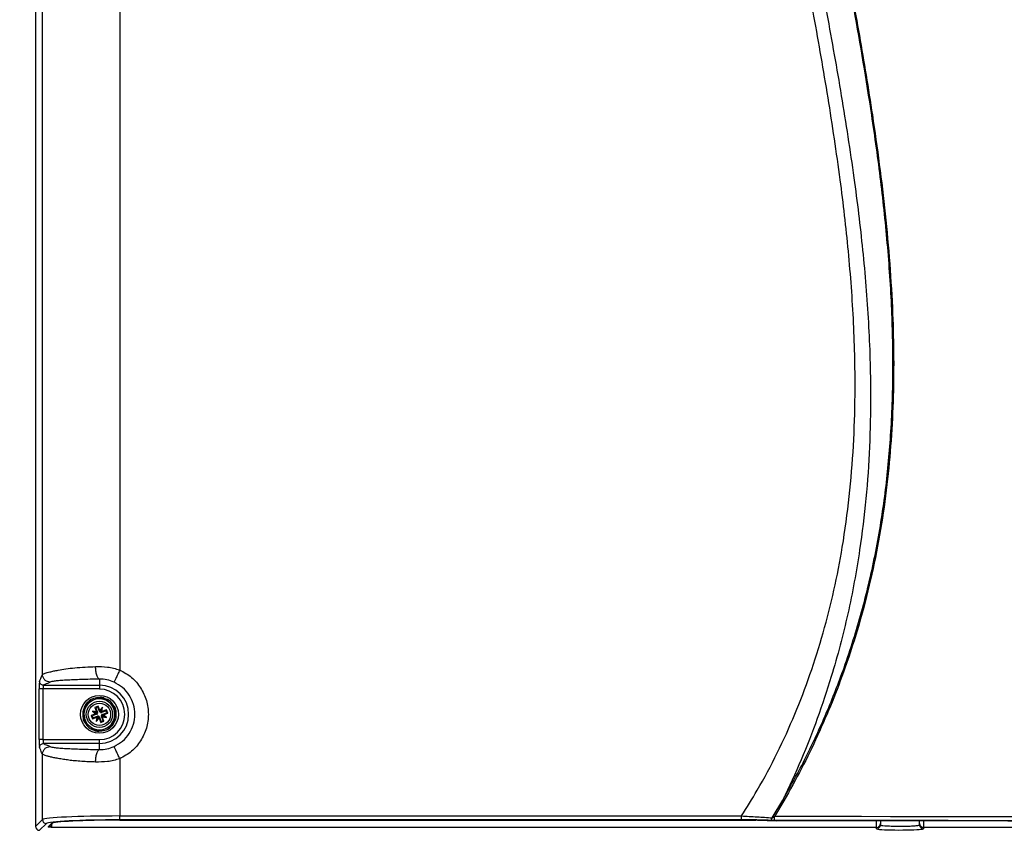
# Paper-space layout 'Sheet1' of a CAD drawing. Header units: millimetres. Extents: x -1 to 420, y -14 to 297.
# Tile 22 of 110: x 31 to 82, y 129 to 171. Entities that reach past the tile are written whole.
import ezdxf

# ---------------------------------------------------------------- set-up
doc = ezdxf.new("R2010")
doc.units = ezdxf.units.MM
doc.header["$PDSIZE"] = -1
doc.styles.add('SLDTEXTSTYLE1', font='TXT', dxfattribs={"width": 0.75})
doc.dimstyles.new('SLDDIMSTYLE1', dxfattribs={"dimtxt": 2.5, "dimasz": 3, "dimexe": 0, "dimexo": 0.0625, "dimtad": 1, "dimdec": 1, "dimlfac": 5, "dimrnd": 1e-09, "dimzin": 4, "dimdsep": 46, "dimtxsty": 'SLDTEXTSTYLE1', "dimblk1": 'CLOSED', "dimblk2": 'CLOSED', "dimsah": 1, "dimcen": 0.09, "dimadec": 0, "dimazin": 1, "dimtfac": 1, "dimtofl": 0, "dimtmove": 0, "dimatfit": 3, "dimldrblk": 'CLOSED', "dimfxl": 1, "dimfrac": 2, "dimtolj": 1, "dimtzin": 12, "dimarcsym": 0})

# ---------------------------------------------------------------- blocks, each defined once
blk = doc.blocks.new('_Closed')
at = {"color": 0, "linetype": 'ByBlock', "lineweight": -2}
for p, q in [((-1, 0.166667), (0, 0)), ((-1, 0.166667), (-1, -0.166667)), ((0, 0), (-1, -0.166667)), ((0, 0), (-1, 0))]:
    blk.add_line(p, q, dxfattribs=at)
blk = doc.blocks.new('_D_8')
at = {"color": 0, "linetype": 'Continuous', "lineweight": -2}
for p, q in [((34.792, 232.793), (12.027, 232.793)), ((12.027, 229.793), (12.027, 121.393)), ((34.792, 118.393), (12.027, 118.393))]:
    blk.add_line(p, q, dxfattribs=at)
at = {"layer": 'Defpoints', "color": 0}
for p in [(34.854, 232.793), (12.027, 118.393), (34.854, 118.393)]:
    blk.add_point(p, dxfattribs=at)
at = {"color": 0, "lineweight": -2, "xscale": 3, "yscale": 3, "zscale": 3}
for p, rotation in [((12.027, 232.793), 90), ((12.027, 118.393), 270)]:
    blk.add_blockref('_Closed', p, dxfattribs=dict(at, rotation=rotation))
at = {"color": 0, "lineweight": 18, "insert": (8.902, 175.593), "char_height": 2.5, "attachment_point": 2, "rotation": 90, "style": 'SLDTEXTSTYLE1'}
blk.add_mtext('\\A1;572.0', dxfattribs=at)

psp = doc.layouts.new('Sheet1')

# ---------------------------------------------------------------- linework, layer by layer
at = {"color": 7, "linetype": 'Continuous', "lineweight": 25}
for p, q in [((31.594, 221.794), (31.594, 129.393)), ((31.947, 137.257), (31.947, 173.53)), ((35.941, 173.294), (35.941, 137.493)), ((34.894, 137.015), (34.894, 136.703)), ((31.773, 133.883), (31.773, 136.504)), ((31.973, 136.504), (31.773, 136.504)), ((34.894, 136.504), (31.973, 136.504)), ((31.973, 136.504), (31.973, 133.883)), ((31.993, 136.703), (34.894, 136.703)), ((34.894, 136.703), (34.894, 136.504)), ((34.886, 136.046), (34.611, 135.942)), ((35.4, 135.813), (35.173, 135.999)), ((34.152, 135.612), (34.105, 135.322)), ((34.611, 135.942), (34.336, 135.837)), ((34.83, 135.618), (34.661, 135.554)), ((34.661, 135.554), (34.749, 135.322)), ((34.706, 135.534), (34.661, 135.554)), ((34.809, 135.573), (34.706, 135.534)), ((34.706, 135.534), (34.797, 135.296)), ((34.809, 135.573), (34.83, 135.618)), ((34.9, 135.335), (34.809, 135.573)), ((34.918, 135.386), (34.83, 135.618)), ((35.059, 135.558), (34.918, 135.386)), ((34.958, 135.335), (35.059, 135.558)), ((35.023, 135.338), (35.059, 135.558)), ((35.628, 135.627), (35.4, 135.813)), ((34.105, 135.322), (34.057, 135.032)), ((34.702, 135.217), (34.47, 135.129)), ((34.47, 135.129), (34.533, 134.961)), ((34.515, 135.109), (34.47, 135.129)), ((34.753, 135.199), (34.515, 135.109)), ((34.515, 135.109), (34.554, 135.006)), ((34.749, 135.322), (34.53, 135.358)), ((34.53, 135.358), (34.702, 135.217)), ((34.753, 135.257), (34.53, 135.358)), ((34.533, 134.961), (34.766, 135.049)), ((34.554, 135.006), (34.533, 134.961)), ((34.554, 135.006), (34.792, 135.096)), ((34.746, 135.217), (34.702, 135.217)), ((34.83, 135.052), (34.73, 134.829)), ((34.766, 135.049), (34.73, 134.829)), ((34.73, 134.829), (34.871, 135.001)), ((34.753, 135.199), (34.746, 135.217)), ((34.749, 135.322), (34.779, 135.289)), ((34.753, 135.257), (34.789, 135.228)), ((34.799, 135.25), (34.753, 135.257)), ((34.766, 135.049), (34.799, 135.078)), ((34.797, 135.296), (34.779, 135.289)), ((34.792, 135.096), (34.799, 135.078)), ((34.838, 135.098), (34.83, 135.052)), ((34.83, 135.052), (34.86, 135.088)), ((34.889, 135.052), (34.871, 135.046)), ((34.871, 135.046), (34.871, 135.001)), ((34.871, 135.001), (34.959, 134.769)), ((34.889, 135.052), (34.979, 134.814)), ((34.9, 135.335), (34.918, 135.341)), ((34.918, 135.341), (34.918, 135.386)), ((34.958, 135.335), (34.928, 135.299)), ((34.95, 135.289), (34.958, 135.335)), ((35.023, 135.338), (34.989, 135.309)), ((34.996, 135.291), (34.989, 135.309)), ((34.989, 135.137), (35.036, 135.13)), ((34.992, 135.091), (35.01, 135.098)), ((35.082, 134.853), (34.992, 135.091)), ((35.235, 135.381), (34.996, 135.291)), ((35.036, 135.13), (34.999, 135.159)), ((35.039, 135.065), (35.01, 135.098)), ((35.255, 135.426), (35.023, 135.338)), ((35.035, 135.188), (35.274, 135.278)), ((35.035, 135.188), (35.042, 135.17)), ((35.036, 135.13), (35.259, 135.029)), ((35.127, 134.833), (35.039, 135.065)), ((35.039, 135.065), (35.259, 135.029)), ((35.042, 135.17), (35.086, 135.17)), ((35.086, 135.17), (35.319, 135.258)), ((35.259, 135.029), (35.086, 135.17)), ((35.235, 135.381), (35.255, 135.426)), ((35.274, 135.278), (35.235, 135.381)), ((35.319, 135.258), (35.255, 135.426)), ((35.274, 135.278), (35.319, 135.258)), ((35.636, 134.775), (35.684, 135.065)), ((35.684, 135.065), (35.731, 135.355)), ((34.16, 134.76), (34.388, 134.574)), ((34.388, 134.574), (34.616, 134.388)), ((34.903, 134.341), (35.178, 134.445)), ((34.959, 134.769), (35.127, 134.833)), ((34.979, 134.814), (34.959, 134.769)), ((34.979, 134.814), (35.082, 134.853)), ((35.082, 134.853), (35.127, 134.833)), ((35.178, 134.445), (35.453, 134.55)), ((31.973, 133.883), (31.773, 133.883)), ((31.973, 133.883), (34.894, 133.883)), ((34.894, 133.684), (31.993, 133.684)), ((34.894, 133.684), (34.894, 133.883)), ((34.894, 133.372), (34.894, 133.684)), ((31.947, 129.746), (31.947, 133.13)), ((35.941, 132.894), (35.941, 129.935)), ((69.68, 129.834), (70.231, 130.756)), ((70.292, 130.721), (69.805, 129.903)), ((35.941, 129.935), (68.091, 129.935)), ((35.941, 129.735), (35.941, 129.935)), ((68.091, 129.735), (68.091, 129.935)), ((31.594, 129.393), (31.947, 129.746)), ((32.147, 129.546), (31.794, 129.193)), ((32.244, 129.374), (32.416, 129.545)), ((32.314, 129.403), (32.486, 129.573)), ((75.08, 129.346), (32.414, 129.346)), ((32.487, 129.574), (32.486, 129.573)), ((68.091, 129.735), (35.941, 129.735)), ((35.941, 129.72), (68.834, 129.72)), ((35.941, 129.72), (68.834, 129.72)), ((35.941, 129.72), (35.941, 129.72)), ((68.834, 129.72), (68.834, 129.72)), ((68.931, 129.719), (69.926, 129.689)), ((68.931, 129.719), (68.934, 129.719)), ((68.934, 129.719), (69.929, 129.689)), ((69.926, 129.689), (69.929, 129.689)), ((75.079, 129.273), (75.08, 129.346)), ((75.28, 129.544), (75.279, 129.471)), ((75.281, 129.686), (75.28, 129.544)), ((77.308, 129.544), (77.307, 129.683)), ((77.309, 129.471), (77.308, 129.544)), ((77.508, 129.346), (77.509, 129.273)), ((120.082, 129.346), (77.508, 129.346))]:
    psp.add_line(p, q, dxfattribs=at)
at = {"color": 8, "linetype": 'Continuous', "lineweight": 25}
for p, q in [((75.08, 129.346), (75.082, 129.686)), ((77.506, 129.683), (77.508, 129.346))]:
    psp.add_line(p, q, dxfattribs=at)
at = {"color": 8, "linetype": 'Continuous', "lineweight": 25, "flags": 128}
for points in [[(32.244, 129.374), (32.263, 129.376), (32.279, 129.381)], [(32.285, 129.383), (32.299, 129.391), (32.314, 129.403)]]:
    psp.add_lwpolyline(points, dxfattribs=at)
at = {"color": 7, "linetype": 'Continuous', "lineweight": 25}
for radius in [0.98, 0.68, 0.576]:
    psp.add_circle((34.894, 135.193), radius, dxfattribs=at)
for centre, radius, start, end in [((34.894, 135.193), 1.51, 270, 90), ((34.894, 135.193), 1.31, 270, 90), ((34.894, 135.193), 0.8, 50.7447, 110.7447), ((34.894, 135.193), 0.852, 70.9305, 90.5589), ((34.894, 135.193), 0.882, 75.6467, 85.8427), ((34.894, 135.193), 0.8, 110.7447, 170.7447), ((34.894, 135.193), 0.852, 130.9305, 150.5589), ((34.894, 135.193), 0.882, 135.6467, 145.8427), ((34.894, 135.193), 0.8, 350.7447, 50.7447), ((34.894, 135.193), 0.852, 10.9305, 30.5589), ((34.894, 135.193), 0.882, 15.6467, 25.8427), ((34.894, 135.193), 0.882, 195.6467, 205.8427), ((34.894, 135.193), 0.852, 190.9305, 210.5589), ((34.894, 135.193), 0.8, 170.7447, 230.7447), ((34.727, 135.269), 0.075, 290.7447, 326.4147), ((34.819, 135.026), 0.075, 75.0747, 110.7447), ((34.727, 135.269), 0.075, 345.0747, 20.7447), ((34.819, 135.026), 0.075, 20.7447, 56.4147), ((34.97, 135.361), 0.075, 200.7447, 236.4147), ((34.97, 135.361), 0.075, 255.0747, 290.7447), ((35.062, 135.118), 0.075, 165.0747, 200.7447), ((35.062, 135.118), 0.075, 110.7447, 146.4147), ((34.894, 135.193), 0.8, 290.7447, 350.7447), ((34.894, 135.193), 0.8, 230.7447, 290.7447), ((34.894, 135.193), 0.852, 310.9305, 330.5589), ((34.894, 135.193), 0.882, 315.6467, 325.8427), ((34.894, 135.193), 0.852, 250.9305, 270.5589), ((34.894, 135.193), 0.882, 255.6467, 265.8427), ((90.46, 165.865), 40.52, 240.0506, 240.1492), ((42.741, 129.86), 27.064, 359.6694, 0.0922), ((32.147, 129.747), 0.2, 180.1836, 269.8164), ((69.529, 129.858), 0.154, 282.2838, 351.0026), ((75.08, 129.473), 0.2, 269.9596, 359.4611), ((75.08, 129.546), 0.2, 269.9596, 359.4611), ((77.508, 129.546), 0.2, 180.5389, 270.0404), ((77.509, 129.473), 0.2, 180.5389, 270.0404)]:
    psp.add_arc(centre, radius, start, end, dxfattribs=at)
at = {"color": 8, "linetype": 'Continuous', "lineweight": 25}
psp.add_arc((32.416, 129.645), 0.0996, 269.8227, 314.7239, dxfattribs=at)
at = {"color": 7, "linetype": 'Continuous', "lineweight": 25}
for centre, major_axis, ratio, start_param, end_param in [((31.794, 136.504), (0, 0.4), 0.052408, 0.05236, 1.570796), ((31.994, 136.504), (0, 0.2), 0.104816, 0.05236, 1.570796), ((34.762, 135.313), (0.0646, 0.079), 0.833591, 3.742846, 4.212001), ((34.718, 135.213), (0.016, 0.101), 0.833591, 5.212777, 5.681932), ((34.874, 135.017), (0.101, -0.016), 0.833591, 2.071184, 2.540339), ((34.775, 135.062), (0.079, -0.0646), 0.833591, 0.601253, 1.070408), ((35.013, 135.325), (0.079, -0.0646), 0.833591, 3.742846, 4.212001), ((34.914, 135.37), (0.101, -0.016), 0.833591, 5.212777, 5.681932), ((35.071, 135.174), (0.016, 0.101), 0.833591, 2.071184, 2.540339), ((35.026, 135.074), (0.0646, 0.079), 0.833591, 0.601253, 1.070408), ((31.794, 133.883), (0, 0.4), 0.052408, 1.570796, 3.089233), ((31.994, 133.883), (0, 0.2), 0.104816, 1.570796, 3.089233), ((35.941, 129.735), (4, 0), 0.049787, 1.570796, 3.089233), ((69.194, 114.508), (293.957, 0), 0.052372, 1.405568, 1.568719), ((31.794, 129.394), (-0.142, -0.142), 0.997265, 5.499157, 7.067214), ((35.941, 129.536), (3.8, 0), 0.052408, 1.570796, 3.089233), ((35.941, 129.535), (3.53, 0), 0.052408, 1.570796, 3.088776), ((68.834, 129.71), (0.2, 0), 0.052386, 1.04732, 1.570899), ((69.194, 114.308), (293.757, 0), 0.052408, 1.405568, 1.568719), ((69.194, 114.301), (293.62, 0), 0.052408, 1.405644, 1.568294), ((76.294, 129.273), (1.215, 0), 0.052408, 3.312807, 6.009302)]:
    psp.add_ellipse(centre, major_axis=major_axis, ratio=ratio, start_param=start_param, end_param=end_param, dxfattribs=at)
at = {"color": 8, "linetype": 'Continuous', "lineweight": 25}
for centre, major_axis, ratio, start_param, end_param in [((32.419, 130.045), (0.007, 0.7), 0.059889, 3.194553, 3.886656), ((76.294, 129.273), (1.215, 0), 0.052408, 3.141135, 3.312807), ((76.294, 129.273), (1.215, 0), 0.052408, 6.009302, 6.283643)]:
    psp.add_ellipse(centre, major_axis=major_axis, ratio=ratio, start_param=start_param, end_param=end_param, dxfattribs=at)
at = {"color": 7, "linetype": 'Continuous', "lineweight": 25}
for points, knots in [([(70.231, 130.756), (70.638, 131.49), (71.453, 132.959), (72.504, 135.251), (73.484, 137.754), (74.339, 140.481), (75.039, 143.439), (75.528, 146.424), (75.832, 149.509), (75.953, 152.669), (75.898, 155.984), (75.679, 159.357), (75.316, 162.783), (74.746, 166.892), (73.933, 171.674), (72.902, 177.13), (71.963, 182.137), (71.194, 186.71), (70.611, 190.855), (70.189, 195.027), (69.993, 198.982), (70.029, 202.698), (70.249, 205.792), (70.602, 208.499), (71.023, 210.819), (71.56, 213.1), (72.22, 215.334), (72.986, 217.52), (73.596, 218.938), (73.901, 219.646)], [0, 0, 0, 0, 0.027716, 0.055457, 0.083172, 0.116456, 0.149742, 0.183451, 0.216271, 0.252034, 0.287803, 0.325708, 0.363633, 0.401552, 0.46266, 0.523781, 0.584902, 0.630892, 0.676878, 0.72311, 0.769331, 0.807542, 0.845748, 0.871689, 0.897644, 0.923581, 0.949048, 0.974534, 1, 1, 1, 1]), ([(73.965, 219.617), (73.734, 219.09), (73.27, 218.034), (72.657, 216.415), (72.105, 214.769), (71.464, 212.55), (70.828, 209.718), (70.328, 206.265), (70.068, 202.757), (70.029, 199.018), (70.221, 195.057), (70.639, 190.895), (71.222, 186.74), (72.147, 181.239), (73.201, 175.773), (74.202, 170.311), (74.796, 166.723), (75.233, 163.644), (75.538, 161.079), (75.774, 158.504), (75.92, 156.023), (75.978, 153.641), (75.949, 151.357), (75.826, 149.071), (75.6, 146.769), (75.259, 144.46), (74.793, 142.144), (74.197, 139.848), (73.519, 137.739), (72.792, 135.82), (72.04, 134.087), (71.213, 132.381), (70.599, 131.275), (70.292, 130.721)], [0, 0, 0, 0, 0.018996, 0.038073, 0.05715, 0.076308, 0.114323, 0.152861, 0.191405, 0.230408, 0.276264, 0.322251, 0.368488, 0.414765, 0.506438, 0.55227, 0.598112, 0.626513, 0.654957, 0.683399, 0.711898, 0.73698, 0.762061, 0.787301, 0.81254, 0.838431, 0.86432, 0.890515, 0.91671, 0.937426, 0.958249, 0.979072, 1, 1, 1, 1]), ([(68.091, 129.935), (68.368, 130.376), (69.032, 131.437), (69.966, 133.19), (70.874, 135.19), (71.666, 137.266), (72.34, 139.409), (72.895, 141.613), (73.352, 143.962), (73.692, 146.454), (73.905, 149.08), (73.998, 152.076), (73.923, 155.437), (73.647, 159.151), (73.196, 163.038), (72.587, 167.093), (71.714, 172.103), (70.618, 177.882), (69.638, 183.353), (68.981, 187.74), (68.577, 191.028), (68.285, 194.328), (68.139, 197.448), (68.134, 200.382), (68.256, 203.124), (68.515, 205.88), (68.935, 208.639), (69.507, 211.395), (70.022, 213.199), (70.28, 214.1)], [0, 0, 0, 0, 0.018183, 0.043729, 0.069304, 0.094858, 0.121294, 0.147754, 0.174195, 0.204851, 0.235532, 0.266197, 0.309528, 0.352895, 0.39625, 0.446169, 0.496093, 0.573876, 0.651652, 0.690218, 0.728804, 0.767372, 0.805913, 0.837859, 0.869819, 0.901756, 0.934496, 0.967262, 1, 1, 1, 1]), ([(71.317, 213.784), (71.104, 213.151), (70.68, 211.885), (70.069, 209.605), (69.52, 206.944), (69.109, 203.88), (68.893, 200.779), (68.855, 197.599), (68.981, 194.367), (69.253, 191.089), (69.643, 187.822), (70.289, 183.451), (71.267, 177.992), (72.377, 172.214), (73.271, 167.199), (73.905, 163.125), (74.383, 159.213), (74.69, 155.465), (74.797, 152.066), (74.734, 149.027), (74.552, 146.354), (74.204, 143.468), (73.633, 140.386), (72.871, 137.479), (72.033, 134.967), (71.203, 132.829), (70.555, 131.447), (70.231, 130.756)], [0, 0, 0, 0, 0.023728, 0.047456, 0.083841, 0.120231, 0.157241, 0.194256, 0.233187, 0.272149, 0.311132, 0.350091, 0.429141, 0.5082, 0.559188, 0.610172, 0.654702, 0.699245, 0.743752, 0.775483, 0.80723, 0.838953, 0.878737, 0.918518, 0.945674, 0.972848, 1, 1, 1, 1]), ([(31.947, 137.257), (31.953, 137.262), (31.967, 137.271), (32.013, 137.292), (32.083, 137.318), (32.187, 137.351), (32.333, 137.39), (32.524, 137.435), (32.793, 137.488), (33.148, 137.546), (33.619, 137.602), (34.135, 137.644), (34.513, 137.655), (34.693, 137.66)], [0, 0, 0, 0, 0.055721, 0.115824, 0.18032, 0.249218, 0.327746, 0.415754, 0.499116, 0.624638, 0.749439, 0.8804, 1, 1, 1, 1]), ([(34.693, 137.66), (34.898, 137.662), (35.314, 137.666), (35.731, 137.551), (35.941, 137.493)], [0, 0, 0, 0, 0.493703, 1, 1, 1, 1]), ([(34.894, 137.015), (34.87, 137.028), (34.818, 137.053), (34.752, 137.204), (34.705, 137.417), (34.697, 137.581), (34.693, 137.66)], [0, 0, 0, 0, 0.24074, 0.5, 0.75926, 1, 1, 1, 1]), ([(35.941, 137.493), (35.906, 137.416), (35.833, 137.254), (35.737, 137.044), (35.669, 136.895), (35.657, 136.869), (35.652, 136.857)], [0, 0, 0, 0, 0.240773, 0.5, 0.759227, 1, 1, 1, 1]), ([(31.793, 136.903), (31.807, 136.926), (31.836, 136.973), (31.887, 137.142), (31.924, 137.213), (31.947, 137.257)], [0, 0, 0, 0, 0.279612, 0.560209, 1, 1, 1, 1]), ([(32.346, 136.857), (32.296, 136.863), (32.219, 136.871), (32.126, 136.921), (32.062, 136.973), (32.011, 137.037), (31.961, 137.13), (31.952, 137.207), (31.947, 137.257)], [0, 0, 0, 0, 0.2394947, 0.3683849, 0.5, 0.6316151, 0.7605053, 1, 1, 1, 1]), ([(34.894, 137.015), (34.732, 137.012), (34.413, 137.006), (33.96, 136.993), (33.541, 136.978), (33.163, 136.959), (32.839, 136.937), (32.584, 136.912), (32.405, 136.886), (32.366, 136.867), (32.346, 136.857)], [0, 0, 0, 0, 0.1230696, 0.2427403, 0.3677331, 0.4901507, 0.6161008, 0.7432664, 0.8714085, 1, 1, 1, 1]), ([(35.652, 136.857), (35.527, 136.906), (35.277, 137.002), (35.022, 137.011), (34.894, 137.015)], [0, 0, 0, 0, 0.500678, 1, 1, 1, 1]), ([(31.993, 136.703), (31.964, 136.707), (31.905, 136.714), (31.839, 136.768), (31.8, 136.836), (31.795, 136.881), (31.793, 136.903)], [0, 0, 0, 0, 0.270296, 0.56242, 0.789702, 1, 1, 1, 1]), ([(32.346, 136.857), (32.323, 136.843), (32.277, 136.814), (32.108, 136.763), (32.036, 136.726), (31.993, 136.703)], [0, 0, 0, 0, 0.279612, 0.560209, 1, 1, 1, 1]), ([(34.978, 136.056), (34.873, 136.055), (34.658, 136.053), (34.421, 135.953), (34.335, 135.85), (34.319, 135.831)], [0, 0, 0, 0, 0.4378323, 0.8972298, 1, 1, 1, 1]), ([(34.958, 136.073), (34.958, 136.073), (34.958, 136.073), (34.954, 136.072), (34.944, 136.068), (34.922, 136.059), (34.9, 136.051), (34.886, 136.046)], [0, 0, 0, 0, 0.0579153, 0.1362832, 0.258182, 0.4950833, 1, 1, 1, 1]), ([(35.173, 135.999), (35.162, 136.008), (35.147, 136.02), (35.128, 136.036), (35.119, 136.043), (35.114, 136.047), (35.113, 136.048), (35.113, 136.048), (35.113, 136.048)], [0, 0, 0, 0, 0.470314, 0.631499, 0.834257, 0.912017, 0.990529, 1, 1, 1, 1]), ([(35.633, 135.623), (35.614, 135.663), (35.546, 135.805), (35.374, 135.947), (35.217, 135.989), (35.168, 136.003)], [0, 0, 0, 0, 0.2177326, 0.7564048, 1, 1, 1, 1]), ([(34.145, 135.636), (34.098, 135.534), (34.002, 135.328), (34.033, 135.103), (34.048, 134.99)], [0, 0, 0, 0, 0.4958342, 1, 1, 1, 1]), ([(34.164, 135.689), (34.164, 135.689), (34.164, 135.688), (34.164, 135.686), (34.163, 135.68), (34.16, 135.663), (34.156, 135.639), (34.153, 135.62), (34.152, 135.612)], [0, 0, 0, 0, 0.035459, 0.098254, 0.195698, 0.367416, 0.740504, 1, 1, 1, 1]), ([(34.336, 135.837), (34.334, 135.837), (34.32, 135.832), (34.302, 135.825), (34.281, 135.817), (34.272, 135.813), (34.266, 135.811), (34.264, 135.81), (34.264, 135.81), (34.264, 135.81)], [0, 0, 0, 0, 0.0520485, 0.4887537, 0.651291, 0.8147946, 0.8958801, 0.9777736, 1, 1, 1, 1]), ([(35.688, 135.578), (35.688, 135.578), (35.688, 135.578), (35.685, 135.58), (35.679, 135.585), (35.66, 135.601), (35.642, 135.616), (35.628, 135.627), (35.628, 135.627)], [0, 0, 0, 0, 0.053227, 0.117723, 0.227219, 0.430308, 0.997351, 1, 1, 1, 1]), ([(35.648, 134.771), (35.655, 134.781), (35.733, 134.876), (35.769, 135.119), (35.772, 135.373), (35.705, 135.489), (35.694, 135.508)], [0, 0, 0, 0, 0.046127, 0.477943, 0.913899, 1, 1, 1, 1]), ([(34.057, 135.032), (34.055, 135.018), (34.052, 134.998), (34.048, 134.975), (34.046, 134.963), (34.045, 134.957), (34.045, 134.956), (34.045, 134.956), (34.045, 134.956)], [0, 0, 0, 0, 0.470314, 0.631499, 0.834257, 0.912017, 0.990529, 1, 1, 1, 1]), ([(35.731, 135.355), (35.733, 135.369), (35.737, 135.388), (35.74, 135.412), (35.742, 135.424), (35.743, 135.43), (35.744, 135.431), (35.744, 135.431), (35.744, 135.431)], [0, 0, 0, 0, 0.470314, 0.631499, 0.834257, 0.912017, 0.990529, 1, 1, 1, 1]), ([(34.1, 134.809), (34.101, 134.809), (34.101, 134.809), (34.103, 134.807), (34.109, 134.802), (34.128, 134.786), (34.147, 134.771), (34.16, 134.76), (34.16, 134.76)], [0, 0, 0, 0, 0.053227, 0.117723, 0.227219, 0.430308, 0.997351, 1, 1, 1, 1]), ([(34.156, 134.764), (34.186, 134.708), (34.27, 134.556), (34.448, 134.418), (34.591, 134.388), (34.624, 134.381)], [0, 0, 0, 0, 0.302783, 0.835179, 1, 1, 1, 1]), ([(34.847, 134.325), (34.957, 134.333), (35.177, 134.349), (35.404, 134.456), (35.477, 134.553), (35.484, 134.561)], [0, 0, 0, 0, 0.4785, 0.95421, 1, 1, 1, 1]), ([(35.453, 134.55), (35.46, 134.552), (35.478, 134.559), (35.501, 134.568), (35.517, 134.574), (35.523, 134.576), (35.525, 134.577), (35.525, 134.577), (35.525, 134.577)], [0, 0, 0, 0, 0.246947, 0.653624, 0.816136, 0.89856, 0.968235, 1, 1, 1, 1]), ([(35.624, 134.698), (35.624, 134.698), (35.624, 134.699), (35.624, 134.701), (35.626, 134.707), (35.628, 134.724), (35.632, 134.748), (35.635, 134.767), (35.636, 134.775)], [0, 0, 0, 0, 0.035459, 0.098254, 0.195698, 0.367416, 0.740504, 1, 1, 1, 1]), ([(34.616, 134.388), (34.627, 134.379), (34.642, 134.367), (34.66, 134.351), (34.669, 134.344), (34.674, 134.34), (34.676, 134.339), (34.676, 134.339), (34.676, 134.339)], [0, 0, 0, 0, 0.4703143, 0.631499, 0.8342573, 0.912017, 0.9905288, 1, 1, 1, 1]), ([(34.83, 134.314), (34.83, 134.314), (34.831, 134.314), (34.835, 134.316), (34.846, 134.32), (34.869, 134.328), (34.889, 134.336), (34.903, 134.341)], [0, 0, 0, 0, 0.0653978, 0.1471689, 0.2772435, 0.5361855, 1, 1, 1, 1]), ([(31.793, 133.484), (31.796, 133.512), (31.804, 133.571), (31.858, 133.638), (31.925, 133.677), (31.971, 133.681), (31.993, 133.684)], [0, 0, 0, 0, 0.270296, 0.56242, 0.789702, 1, 1, 1, 1]), ([(31.947, 133.13), (31.932, 133.153), (31.904, 133.199), (31.853, 133.369), (31.815, 133.44), (31.793, 133.484)], [0, 0, 0, 0, 0.279612, 0.560209, 1, 1, 1, 1]), ([(31.947, 133.13), (31.952, 133.18), (31.961, 133.257), (32.011, 133.35), (32.062, 133.414), (32.126, 133.466), (32.219, 133.516), (32.296, 133.524), (32.346, 133.529)], [0, 0, 0, 0, 0.239495, 0.368385, 0.5, 0.631615, 0.760505, 1, 1, 1, 1]), ([(31.993, 133.684), (32.016, 133.669), (32.062, 133.64), (32.231, 133.589), (32.303, 133.552), (32.346, 133.529)], [0, 0, 0, 0, 0.279612, 0.560209, 1, 1, 1, 1]), ([(32.346, 133.529), (32.366, 133.52), (32.405, 133.501), (32.584, 133.475), (32.84, 133.45), (33.163, 133.428), (33.542, 133.409), (34.098, 133.388), (34.578, 133.378), (34.894, 133.372)], [0, 0, 0, 0, 0.128647, 0.256844, 0.384064, 0.510069, 0.632514, 0.757586, 1, 1, 1, 1]), ([(34.894, 133.372), (35.022, 133.376), (35.277, 133.385), (35.527, 133.481), (35.652, 133.53)], [0, 0, 0, 0, 0.499533, 1, 1, 1, 1]), ([(35.941, 132.894), (35.906, 132.971), (35.833, 133.133), (35.737, 133.343), (35.669, 133.492), (35.657, 133.518), (35.652, 133.53)], [0, 0, 0, 0, 0.240773, 0.5, 0.759227, 1, 1, 1, 1]), ([(34.693, 132.727), (34.574, 132.73), (34.329, 132.736), (33.969, 132.757), (33.625, 132.786), (33.309, 132.822), (33.02, 132.862), (32.759, 132.906), (32.529, 132.951), (32.336, 132.996), (32.149, 133.046), (32.001, 133.096), (31.964, 133.119), (31.947, 133.13)], [0, 0, 0, 0, 0.0785089, 0.1620548, 0.2506778, 0.3319209, 0.4132667, 0.5011085, 0.5844577, 0.6677724, 0.750985, 0.8842586, 1, 1, 1, 1]), ([(34.693, 132.727), (34.697, 132.806), (34.705, 132.97), (34.752, 133.183), (34.818, 133.334), (34.87, 133.359), (34.894, 133.372)], [0, 0, 0, 0, 0.24074, 0.5, 0.75926, 1, 1, 1, 1]), ([(35.941, 132.894), (35.731, 132.836), (35.314, 132.721), (34.898, 132.725), (34.693, 132.727)], [0, 0, 0, 0, 0.506085, 1, 1, 1, 1]), ([(68.091, 129.935), (68.227, 129.928), (68.503, 129.915), (68.907, 129.891), (69.315, 129.864), (69.553, 129.845), (69.68, 129.834)], [0, 0, 0, 0, 0.236554, 0.47929, 0.721822, 1, 1, 1, 1]), ([(69.68, 129.834), (69.684, 129.836), (69.706, 129.847), (69.747, 129.87), (69.786, 129.892), (69.805, 129.903)], [0, 0, 0, 0, 0.1009447, 0.5408878, 1, 1, 1, 1]), ([(32.414, 129.346), (32.414, 129.346), (32.399, 129.348), (32.341, 129.354), (32.257, 129.363), (32.247, 129.371), (32.244, 129.374)], [0, 0, 0, 0, 0.00385, 0.176488, 0.684065, 1, 1, 1, 1]), ([(32.315, 129.404), (32.309, 129.399), (32.299, 129.39), (32.286, 129.384), (32.279, 129.381), (32.277, 129.381), (32.277, 129.381)], [0, 0, 0, 0, 0.322128, 0.607778, 0.871266, 1, 1, 1, 1]), ([(69.561, 129.708), (69.535, 129.709), (69.458, 129.712), (69.317, 129.717), (69.137, 129.723), (68.977, 129.726), (68.803, 129.73), (68.601, 129.732), (68.348, 129.735), (68.172, 129.735), (68.091, 129.735)], [0, 0, 0, 0, 0.06325, 0.190793, 0.320547, 0.452476, 0.518968, 0.667503, 0.847878, 1, 1, 1, 1]), ([(69.805, 129.703), (69.766, 129.704), (69.689, 129.704), (69.607, 129.706), (69.569, 129.708), (69.561, 129.708)], [0, 0, 0, 0, 0.43551, 0.886466, 1, 1, 1, 1]), ([(75.279, 129.471), (75.291, 129.463), (75.313, 129.449), (75.488, 129.43), (75.747, 129.416), (76.069, 129.407), (76.415, 129.406), (76.748, 129.412), (77.03, 129.425), (77.228, 129.443), (77.303, 129.459), (77.308, 129.468), (77.309, 129.471)], [0, 0, 0, 0, 0.107644, 0.21529, 0.322796, 0.4301, 0.537217, 0.644243, 0.751313, 0.858543, 0.965978, 1, 1, 1, 1])]:
    psp.add_open_spline(points, degree=3, knots=knots, dxfattribs=at)
for points in [[(35.941, 137.493), (36.152, 137.375), (36.574, 137.139), (37.047, 136.577), (37.352, 135.916), (37.456, 135.193), (37.352, 134.471), (37.047, 133.81), (36.574, 133.248), (36.152, 133.012), (35.941, 132.894)], [(35.652, 133.53), (35.804, 133.615), (36.109, 133.786), (36.452, 134.192), (36.672, 134.671), (36.747, 135.193), (36.672, 135.716), (36.452, 136.195), (36.109, 136.601), (35.804, 136.772), (35.652, 136.857)]]:
    psp.add_open_spline(points, degree=3, dxfattribs=at)
at = {"color": 8, "linetype": 'Continuous', "lineweight": 25}
psp.add_open_spline([(32.414, 129.346), (32.414, 129.346), (32.413, 129.346), (32.407, 129.348), (32.383, 129.361), (32.352, 129.393), (32.348, 129.431), (32.348, 129.437)], degree=3, knots=[0, 0, 0, 0, 0.005424, 0.036017, 0.23726, 0.888551, 1, 1, 1, 1], dxfattribs=at)

# ---------------------------------------------------------------- dimensions: what is measured, and where the dimension line sits
at = {"color": 7, "linetype": 'Continuous', "lineweight": 18}
dim = psp.add_linear_dim(base=(12.027, 118.393), p1=(34.854, 232.793), p2=(34.854, 118.393), angle=90, dimstyle='SLDDIMSTYLE1', dxfattribs=at)
dim.commit()
dim.dimension.update_dxf_attribs({"geometry": '_D_8', "text_midpoint": (12.027, 175.593), "dimtype": 160})

doc.saveas('drawing.dxf')
